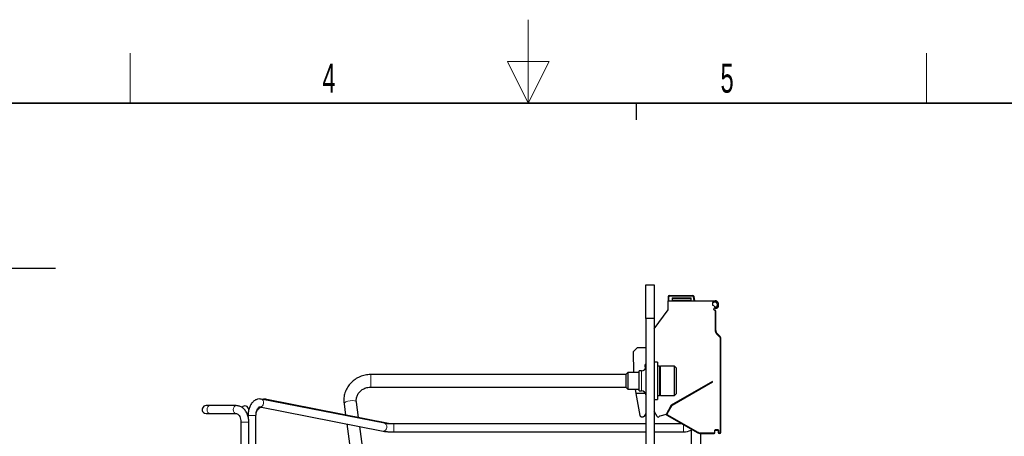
# Model space of a CAD drawing. Header units: millimetres. Extents: x 5 to 418, y 2 to 292.
# Tile 42 of 43: x 156 to 274, y 243 to 292. Entities that reach past the tile are written whole.
import ezdxf

# ---------------------------------------------------------------- set-up
doc = ezdxf.new("R2010")
doc.units = ezdxf.units.MM
doc.layers.add('SLD-0', color=7, linetype='Continuous')
doc.styles.add('SLDTEXTSTYLE0', font='TXT', dxfattribs={"width": 0.605})

# ---------------------------------------------------------------- blocks, each defined once
blk = doc.blocks.new('SW_NOTE_0_1')
at = {"layer": 'SLD-0', "color": 0}
blk.add_line((30.24, 0), (0, 0), dxfattribs=at)
at = {"layer": 'SLD-0', "color": 0, "attachment_point": 1, "style": 'SLDTEXTSTYLE0'}
for s, insert, char_height in [('M4 Erdung', (0.41, 9.81), 3.5), ('protective earth', (1.61, 4.14), 3.175)]:
    blk.add_mtext(s, dxfattribs=dict(at, insert=insert, char_height=char_height))

msp = doc.modelspace()

# ---------------------------------------------------------------- linework, layer by layer
at = {"color": 7, "linetype": 'Continuous', "lineweight": 25}
for p, q in [((231.1008, 256.6723), (231.1008, 260.6723)), ((231.1008, 260.6723), (232.1008, 260.6723)), ((232.1008, 260.6723), (232.1008, 256.6723)), ((233.7758, 259.2723), (233.7758, 258.7723)), ((233.7758, 258.7723), (239.4258, 258.7723)), ((233.7758, 257.6723), (233.7758, 258.7723)), ((233.9258, 259.4223), (236.7353, 259.4223)), ((234.2508, 259.1223), (236.5508, 259.1223)), ((234.2508, 259.1223), (234.2508, 258.7723)), ((236.5508, 258.7723), (236.5508, 259.1223)), ((236.9758, 258.7723), (236.883, 259.2983)), ((239.4258, 258.6223), (239.3123, 258.6223)), ((232.1008, 255.4087), (233.7758, 257.6723)), ((239.2256, 258.5721), (239.1008, 258.5721)), ((239.1008, 258.5721), (239.1008, 258.2584)), ((239.1008, 258.2584), (239.2464, 258.2054)), ((239.2608, 257.7315), (239.2608, 257.7912)), ((239.4258, 257.6014), (239.3265, 257.6375)), ((239.5008, 255.2225), (239.5008, 257.5741)), ((231.1008, 256.6723), (231.1008, 232.1723)), ((232.1008, 256.6723), (231.1008, 256.6723)), ((232.1008, 256.6723), (232.1008, 232.1723)), ((239.9543, 254.5618), (239.6472, 254.8689)), ((240.1008, 242.9654), (240.1008, 254.2083)), ((229.6093, 252.6809), (230.1008, 253.1723)), ((230.1008, 253.1723), (231.1008, 253.1723)), ((229.6531, 250.1723), (229.6093, 252.6809)), ((230.6008, 250.3673), (230.3258, 250.3673)), ((230.3258, 249.1723), (230.3258, 250.3673)), ((231.0059, 251.0674), (231.0284, 250.6082)), ((232.5008, 251.4223), (232.1008, 251.4223)), ((232.5008, 251.4223), (232.5008, 246.9223)), ((232.7508, 250.9223), (232.5008, 250.9223)), ((232.7508, 250.9223), (232.7508, 247.4223)), ((234.5508, 250.9223), (232.8508, 250.9223)), ((234.7508, 250.7223), (234.5508, 250.9223)), ((234.5508, 250.7078), (234.5508, 250.9223)), ((234.5508, 247.4223), (234.5508, 250.7078)), ((234.7508, 250.7223), (234.7508, 250.5324)), ((234.7508, 250.5324), (234.7508, 247.6223)), ((228.7508, 249.9223), (198.1298, 249.9223)), ((228.9655, 250.1723), (228.7508, 249.9575)), ((228.7508, 249.8613), (228.7508, 249.9575)), ((228.7508, 248.387), (228.7508, 249.8613)), ((230.3258, 250.1723), (228.9655, 250.1723)), ((228.9655, 250.1723), (228.9655, 250.0498)), ((228.9655, 250.0498), (228.9655, 248.1723)), ((230.3258, 247.9773), (230.3258, 249.1723)), ((198.1298, 248.4223), (228.7508, 248.4223)), ((228.7508, 248.387), (228.9655, 248.1723)), ((228.9655, 248.1723), (230.3258, 248.1723)), ((229.9458, 247.6723), (229.8576, 248.1723)), ((239.1008, 249.0973), (234.1591, 246.2442)), ((239.1008, 249.0107), (239.1008, 249.0973)), ((199.7689, 244.0767), (184.983, 246.9779)), ((200.4509, 244.0128), (185.6647, 246.9376)), ((231.0612, 247.6723), (229.9458, 247.6723)), ((230.4119, 245.0289), (229.9458, 247.6723)), ((230.3258, 247.9773), (230.6008, 247.9773)), ((232.1008, 246.9223), (232.5008, 246.9223)), ((232.5008, 247.4223), (232.7508, 247.4223)), ((232.8508, 247.4223), (234.5508, 247.4223)), ((234.5508, 247.4223), (234.7508, 247.6223)), ((178.8151, 246.1973), (178.3758, 246.1973)), ((181.9651, 246.1973), (178.8151, 246.1973)), ((183.4758, 245.6595), (183.4758, 245.7223)), ((184.8, 246.0457), (199.5859, 243.1445)), ((194.9079, 246.4233), (194.9072, 246.4296)), ((194.9079, 246.4233), (195.0958, 245.0721)), ((196.653, 244.7641), (196.3936, 246.6298)), ((234.1591, 246.2442), (233.5258, 245.1473)), ((234.1999, 246.2523), (233.596, 245.2064)), ((178.3758, 245.2473), (178.8151, 245.2473)), ((178.8151, 245.2473), (181.9651, 245.2473)), ((183.4008, 245.0223), (183.4008, 244.9018)), ((184.3508, 241.1223), (184.3508, 245.0223)), ((230.7041, 244.8223), (230.6581, 244.8223)), ((231.1008, 245.2594), (230.9206, 244.9473)), ((232.4598, 244.8973), (232.1008, 245.5192)), ((233.5258, 245.1473), (232.8022, 244.9534)), ((233.5258, 245.1315), (233.5082, 245.1426)), ((233.6326, 245.0698), (233.5258, 245.1315)), ((233.6326, 245.0698), (237.3347, 242.9324)), ((182.5508, 244.2223), (182.5508, 241.1223)), ((183.5008, 241.1223), (183.5008, 244.2223)), ((195.2454, 243.9962), (196.2595, 236.7032)), ((197.7452, 236.9098), (196.8023, 243.6907)), ((231.1008, 243.9973), (200.8758, 243.9973)), ((235.4902, 243.9973), (232.1008, 243.9973)), ((236.5358, 243.3937), (236.5358, 233.0223)), ((239.5008, 243.2654), (239.7008, 243.2654)), ((200.8758, 243.0473), (231.1008, 243.0473)), ((232.1008, 243.0473), (235.6258, 243.0473)), ((237.5847, 242.8654), (239.3008, 242.8654)), ((237.7158, 233.0223), (237.7158, 242.8654)), ((239.4008, 242.9654), (239.4008, 243.1654)), ((239.8008, 243.1654), (239.8008, 242.9654)), ((240.0008, 242.8654), (239.9008, 242.8654))]:
    msp.add_line(p, q, dxfattribs=at)
at = {"color": 7, "linetype": 'Continuous', "lineweight": 18}
for p, q in [((233.8758, 258.7723), (233.8758, 259.2723)), ((233.9258, 259.4223), (233.9258, 259.3223)), ((233.9258, 259.3223), (236.7353, 259.3223)), ((234.2508, 259.0473), (236.5508, 259.0473)), ((234.2508, 258.8473), (236.5508, 258.8473)), ((236.7353, 259.3223), (236.7353, 259.4223)), ((236.883, 259.2983), (236.7845, 259.281)), ((236.7845, 259.281), (236.8742, 258.7723)), ((239.4258, 257.6014), (239.4258, 255.2225)), ((239.5008, 255.2225), (239.4258, 255.2225)), ((239.6472, 254.8689), (239.5942, 254.8159)), ((239.5942, 254.8159), (239.9013, 254.5088)), ((239.9543, 254.5618), (239.9013, 254.5088)), ((240.0257, 254.2083), (240.0257, 242.9654)), ((240.1008, 254.2083), (240.0257, 254.2083)), ((230.6008, 249.1723), (230.6008, 250.3673)), ((232.8508, 250.9223), (232.8508, 250.7078)), ((232.8508, 250.7078), (232.8508, 247.4223)), ((198.1298, 249.9223), (198.1298, 248.4223)), ((230.6008, 247.9773), (230.6008, 249.1723)), ((234.274, 246.2239), (239.1008, 249.0107)), ((233.661, 245.1689), (234.2648, 246.2148)), ((234.1999, 246.2523), (234.2648, 246.2148)), ((234.2365, 246.2889), (234.274, 246.2239)), ((184.3508, 245.0223), (183.4008, 245.0223)), ((233.5633, 245.1964), (233.5258, 245.1315)), ((233.5633, 245.1964), (233.5863, 245.1832)), ((233.596, 245.2064), (233.661, 245.1689)), ((233.6326, 245.0698), (233.6701, 245.1347)), ((237.3722, 242.9973), (233.6701, 245.1347)), ((183.5008, 244.2223), (182.5508, 244.2223)), ((200.8758, 243.0473), (200.8758, 243.9973)), ((235.6258, 243.0473), (235.6258, 243.9191)), ((239.7008, 243.3404), (239.5008, 243.3404)), ((239.5008, 243.2654), (239.5008, 243.3404)), ((239.7008, 243.2654), (239.7008, 243.3404)), ((237.3347, 242.9324), (237.3722, 242.9973)), ((239.3008, 242.9404), (237.5847, 242.9404)), ((237.5847, 242.8654), (237.5847, 242.9404)), ((239.3008, 242.8654), (239.3008, 242.9404)), ((239.3258, 243.1654), (239.3258, 242.9654)), ((239.4008, 243.1654), (239.3258, 243.1654)), ((239.4008, 242.9654), (239.3258, 242.9654)), ((239.8008, 243.1654), (239.8758, 243.1654)), ((239.8008, 242.9654), (239.8758, 242.9654)), ((239.8758, 242.9654), (239.8758, 243.1654)), ((240.0008, 242.9404), (239.9008, 242.9404)), ((239.9008, 242.8654), (239.9008, 242.9404)), ((240.0008, 242.8654), (240.0008, 242.9404)), ((240.1008, 242.9654), (240.0258, 242.9654))]:
    msp.add_line(p, q, dxfattribs=at)
at = {"color": 7, "linetype": 'Continuous', "lineweight": 18, "flags": 128}
for points in [[(233.8758, 259.2723), (233.8562, 259.2723), (233.8375, 259.2723), (233.8202, 259.2723), (233.805, 259.2723), (233.7926, 259.2723), (233.7834, 259.2723), (233.7777, 259.2723), (233.7758, 259.2723)], [(184.8002, 246.0457), (184.8354, 246.0409), (184.9833, 246.0662), (185.1173, 246.1593), (185.2168, 246.3061), (185.2668, 246.4842), (185.2597, 246.6665), (185.1965, 246.8252), (185.0869, 246.9363), (184.9827, 246.978)], [(185.7234, 246.8326), (185.704, 246.8998), (185.6647, 246.9376)], [(194.9072, 246.4296), (194.9572, 246.5363), (195.1127, 246.6415), (195.3502, 246.7291), (195.6334, 246.786), (195.9192, 246.8033), (196.1642, 246.7785), (196.331, 246.7154), (196.3936, 246.6298)], [(178.8151, 246.1973), (178.6866, 246.1611), (178.5776, 246.0582), (178.5048, 245.9041), (178.4792, 245.7223), (178.5048, 245.5405), (178.5776, 245.3864)], [(181.965, 246.1973), (181.8366, 246.1611), (181.7276, 246.0582), (181.6548, 245.9041), (181.6292, 245.7223), (181.6548, 245.5405), (181.7276, 245.3864)], [(178.5776, 245.3864), (178.6866, 245.2835), (178.8151, 245.2473)], [(199.5859, 243.1445), (199.6213, 243.1397), (199.7692, 243.165), (199.9031, 243.2581), (200.0027, 243.4049), (200.0527, 243.5829), (200.0456, 243.7652), (199.9824, 243.924), (199.8728, 244.035), (199.7689, 244.0767)]]:
    msp.add_lwpolyline(points, dxfattribs=at)
at = {"color": 7, "linetype": 'Continuous', "lineweight": 25, "flags": 128}
msp.add_lwpolyline([(178.0399, 245.3864), (178.194, 245.2835), (178.3758, 245.2473)], dxfattribs=at)
at = {"color": 7, "linetype": 'Continuous', "lineweight": 25}
for centre, radius, start, end in [((233.9258, 259.2723), 0.15, 90, 179.999493), ((236.7353, 259.2723), 0.15, 10, 90), ((239.3123, 258.5223), 0.1, 90, 150.121414), ((239.4258, 258.0723), 0.7, 82.16252, 90), ((239.4258, 258.0723), 0.55, 82.16252, 90), ((239.7008, 258.5154), 0.55, 214.307651, 248.676314), ((239.3608, 257.7912), 0.1, 64.849337, 180), ((239.3608, 257.7315), 0.1, 180, 250), ((239.7008, 258.5154), 0.7, 244.849337, 253.177877), ((240.0008, 255.2225), 0.5, 180, 225), ((239.6008, 254.2083), 0.5, 0, 45), ((230.6008, 250.8673), 0.5, 270, 0), ((231.1058, 251.0723), 0.1, 92.878625, 182.80637), ((232.8508, 250.8223), 0.1, 90, 180), ((230.6008, 247.4773), 0.5, 0, 90), ((232.8508, 247.5223), 0.1, 180, 270), ((178.3758, 245.7223), 0.475, 90, 225), ((183.0258, 245.7223), 0.45, 0, 145.519312), ((234.2865, 246.2023), 0.1, 120, 150), ((232.5897, 244.9723), 0.15, 210, 326.918197), ((232.8411, 244.8085), 0.15, 105, 146.918197), ((233.6826, 245.1564), 0.1, 150, 240), ((235.6258, 245.0223), 1.975, 270, 297.436127), ((239.5008, 243.1654), 0.1, 90, 180), ((239.7008, 243.1654), 0.1, 0, 90), ((237.5847, 243.3654), 0.5, 240, 270), ((239.3008, 242.9654), 0.1, 270, 0), ((239.9008, 242.9654), 0.1, 180, 270), ((240.0008, 242.9654), 0.1, 270, 0)]:
    msp.add_arc(centre, radius, start, end, dxfattribs=at)
at = {"color": 7, "linetype": 'Continuous', "lineweight": 18}
for centre, radius, start, end in [((233.9258, 259.2723), 0.05, 90, 180), ((181.9715, 245.5307), 0.2834, 210.611534, 269.795534)]:
    msp.add_arc(centre, radius, start, end, dxfattribs=at)
for points, knots in [([(236.7353, 259.3223), (236.7411, 259.3217), (236.7528, 259.3206), (236.7679, 259.3113), (236.7799, 259.298), (236.783, 259.2867), (236.7845, 259.281)], [0, 0, 0, 0, 0.24842238, 0.49980578, 0.74845087, 1, 1, 1, 1]), ([(233.6701, 245.1347), (233.6675, 245.1367), (233.6621, 245.1406), (233.6586, 245.1483), (233.6574, 245.1547), (233.6575, 245.1613), (233.6596, 245.1658), (233.661, 245.1689)], [0, 0, 0, 0, 0.24917275, 0.49899077, 0.62411628, 0.74605916, 1, 1, 1, 1]), ([(239.5008, 243.3404), (239.4787, 243.338), (239.4449, 243.3344), (239.4041, 243.3127), (239.3763, 243.2902), (239.3536, 243.2623), (239.3318, 243.2215), (239.3281, 243.1874), (239.3258, 243.1654)], [0, 0, 0, 0, 0.23944144, 0.36821878, 0.49999865, 0.62877799, 0.76055856, 1, 1, 1, 1]), ([(239.8758, 243.1654), (239.8734, 243.1874), (239.8698, 243.2212), (239.848, 243.262), (239.8256, 243.2898), (239.7976, 243.3125), (239.7569, 243.3344), (239.7228, 243.338), (239.7008, 243.3404)], [0, 0, 0, 0, 0.239441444, 0.368218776, 0.49999865, 0.628777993, 0.760558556, 1, 1, 1, 1]), ([(239.3258, 242.9654), (239.3254, 242.9621), (239.3247, 242.9556), (239.3197, 242.9487), (239.3148, 242.9445), (239.309, 242.9412), (239.3041, 242.9407), (239.3008, 242.9404)], [0, 0, 0, 0, 0.24917295, 0.49899076, 0.62411614, 0.74605895, 1, 1, 1, 1]), ([(239.9008, 242.9404), (239.8975, 242.9408), (239.8909, 242.9415), (239.884, 242.9464), (239.8798, 242.9513), (239.8766, 242.9571), (239.8761, 242.9621), (239.8758, 242.9654)], [0, 0, 0, 0, 0.24917275, 0.49899077, 0.62411628, 0.74605916, 1, 1, 1, 1]), ([(240.0258, 242.9654), (240.0254, 242.9621), (240.0247, 242.9556), (240.0197, 242.9487), (240.0148, 242.9445), (240.009, 242.9412), (240.0041, 242.9407), (240.0008, 242.9404)], [0, 0, 0, 0, 0.24917295, 0.49899076, 0.62411614, 0.74605895, 1, 1, 1, 1])]:
    msp.add_open_spline(points, degree=3, knots=knots, dxfattribs=at)
at = {"color": 7, "linetype": 'Continuous', "lineweight": 25}
for points, knots in [([(239.5212, 258.7658), (239.5486, 258.7591), (239.6034, 258.7458), (239.6794, 258.6865), (239.7352, 258.6049), (239.77, 258.5086), (239.7938, 258.3977), (239.8021, 258.2646), (239.7896, 258.1288), (239.7557, 258.0116), (239.706, 257.9271), (239.6379, 257.8716), (239.5676, 257.8457), (239.5203, 257.8483), (239.4989, 257.8494)], [0, 0, 0, 0, 0.06961435, 0.13911632, 0.23427332, 0.31258088, 0.39287259, 0.51635616, 0.64350516, 0.73092301, 0.81889064, 0.88287218, 0.94689204, 1, 1, 1, 1]), ([(239.5008, 258.6172), (239.5128, 258.614), (239.538, 258.6075), (239.5815, 258.5685), (239.6372, 258.4585), (239.6537, 258.3096), (239.6422, 258.1626), (239.6203, 258.0798), (239.5915, 258.03), (239.5693, 258.0088), (239.5494, 257.9996), (239.5336, 257.9967), (239.517, 257.9976), (239.5063, 258.0012), (239.5008, 258.003)], [0, 0, 0, 0, 0.04897837, 0.1025856, 0.22635276, 0.53208182, 0.6848467, 0.81487304, 0.86899473, 0.91293335, 0.93445871, 0.95531824, 0.97677639, 1, 1, 1, 1]), ([(239.5008, 257.5741), (239.5005, 257.5742), (239.4999, 257.5744), (239.4955, 257.576), (239.4885, 257.5786), (239.4766, 257.5829), (239.4612, 257.5887), (239.4429, 257.5952), (239.4317, 257.5992), (239.4258, 257.6014)], [0, 0, 0, 0, 0.11811596, 0.23984082, 0.36570747, 0.496198, 0.70721249, 0.8434553, 1, 1, 1, 1]), ([(198.1298, 249.9223), (198.0033, 249.9181), (197.6604, 249.9067), (197.1098, 249.7869), (196.511, 249.5359), (195.9761, 249.1739), (195.5279, 248.7178), (195.184, 248.1857), (194.9612, 247.6003), (194.8598, 247.0027), (194.8924, 246.61), (194.9079, 246.4233)], [0, 0, 0, 0, 0.069083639, 0.187323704, 0.305759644, 0.424120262, 0.542247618, 0.65999261, 0.777256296, 0.894031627, 1, 1, 1, 1]), ([(196.3936, 246.6298), (196.3875, 246.6906), (196.3672, 246.8941), (196.4187, 247.2439), (196.603, 247.6473), (196.9029, 247.9926), (197.2925, 248.2489), (197.7147, 248.3978), (198.0014, 248.4147), (198.1298, 248.4223)], [0, 0, 0, 0, 0.0693915, 0.23261869, 0.3960537, 0.55742887, 0.71619342, 0.87286876, 1, 1, 1, 1]), ([(184.983, 246.9779), (184.8976, 246.9883), (184.6924, 247.0131), (184.3701, 246.9315), (184.0564, 246.7371), (183.7926, 246.4456), (183.584, 246.0641), (183.4474, 245.6143), (183.4034, 245.2533), (183.4012, 245.0579), (183.4008, 245.0223)], [0, 0, 0, 0, 0.09784453, 0.23507917, 0.37037345, 0.51116542, 0.66129643, 0.81745807, 0.96676871, 1, 1, 1, 1]), ([(185.6647, 246.9376), (185.5688, 246.9543), (185.393, 246.9851), (185.2166, 246.9595), (185.1364, 246.9478)], [0, 0, 0, 0, 0.54530921, 1, 1, 1, 1]), ([(183.5008, 244.2223), (183.4977, 244.3154), (183.4892, 244.5786), (183.3961, 245.0032), (183.1937, 245.4552), (182.9088, 245.8158), (182.5685, 246.0624), (182.2467, 246.1813), (182.0425, 246.1929), (181.9651, 246.1973)], [0, 0, 0, 0, 0.09299597, 0.2626929, 0.43443726, 0.60794562, 0.76100927, 0.90946128, 1, 1, 1, 1]), ([(184.3508, 245.0223), (184.3525, 245.0837), (184.3575, 245.2663), (184.4149, 245.556), (184.5313, 245.8318), (184.6684, 246.0004), (184.7651, 246.0516), (184.7879, 246.0478), (184.8, 246.0457)], [0, 0, 0, 0, 0.09206542, 0.2736525, 0.45203928, 0.62530787, 0.79947631, 1, 1, 1, 1]), ([(184.3807, 245.3197), (184.3992, 245.3905), (184.4483, 245.579), (184.6499, 245.8159), (184.8501, 245.9785), (184.9765, 246.0043), (184.9933, 246.0078)], [0, 0, 0, 0, 0.21765416, 0.57953334, 0.94393661, 1, 1, 1, 1]), ([(181.9651, 245.2473), (181.9848, 245.246), (182.0461, 245.2422), (182.1639, 245.1912), (182.3315, 245.0261), (182.472, 244.7574), (182.5423, 244.4676), (182.5486, 244.2851), (182.5508, 244.2223)], [0, 0, 0, 0, 0.09632628, 0.30026764, 0.49007095, 0.69327091, 0.89449273, 1, 1, 1, 1]), ([(230.6581, 244.8223), (230.6334, 244.8244), (230.5811, 244.829), (230.5058, 244.8678), (230.4538, 244.9227), (230.4236, 244.9796), (230.4158, 245.0122), (230.4119, 245.0289)], [0, 0, 0, 0, 0.21185479, 0.44886919, 0.7110968, 0.85234842, 1, 1, 1, 1]), ([(230.9206, 244.9473), (230.9072, 244.9279), (230.881, 244.89), (230.8254, 244.8508), (230.7656, 244.8266), (230.7242, 244.8237), (230.7041, 244.8223)], [0, 0, 0, 0, 0.26946012, 0.5258976, 0.7693827, 1, 1, 1, 1]), ([(200.8758, 243.9973), (200.8032, 243.9978), (200.5918, 243.9992), (200.2561, 244.0151), (199.9505, 244.0449), (199.8198, 244.0678), (199.7689, 244.0767)], [0, 0, 0, 0, 0.16608995, 0.48415319, 0.79868763, 1, 1, 1, 1]), ([(199.5859, 243.1445), (199.6426, 243.1344), (199.8141, 243.1038), (200.1579, 243.0692), (200.5508, 243.0496), (200.7915, 243.0479), (200.8758, 243.0473)], [0, 0, 0, 0, 0.16743914, 0.50653362, 0.82738171, 1, 1, 1, 1])]:
    msp.add_open_spline(points, degree=3, knots=knots, dxfattribs=at)
at = {"color": 7, "linetype": 'Continuous', "lineweight": 18}
for points in [[(239.4258, 255.2225), (239.4336, 255.1464), (239.4493, 254.9941), (239.5459, 254.8753), (239.5942, 254.8159)], [(239.9013, 254.5088), (239.937, 254.4649), (240.0083, 254.3771), (240.0199, 254.2646), (240.0257, 254.2083)], [(234.2648, 246.2148), (234.266, 246.2166), (234.2685, 246.2202), (234.2721, 246.2227), (234.274, 246.2239)], [(237.5847, 242.9404), (237.5474, 242.9428), (237.4728, 242.9475), (237.4057, 242.9807), (237.3722, 242.9973)]]:
    msp.add_open_spline(points, degree=3, dxfattribs=at)
at = {"layer": 'SLD-0', "color": 7, "linetype": 'Continuous', "lineweight": 18}
for p, q in [((217, 292.5), (217, 282.5)), ((219.5, 287.5), (214.5, 287.5)), ((214.5, 287.5), (217, 282.5)), ((217, 282.5), (219.5, 287.5))]:
    msp.add_line(p, q, dxfattribs=at)
at = {"layer": 'SLD-0', "lineweight": 18}
for p, q in [((169.25, 282.5), (169.25, 288.5)), ((264.75, 282.5), (264.75, 288.5))]:
    msp.add_line(p, q, dxfattribs=at)
at = {"layer": 'SLD-0', "lineweight": 35}
msp.add_line((408, 282.5), (26, 282.5), dxfattribs=at)
at = {"layer": 'SLD-0'}
msp.add_line((230, 280.5), (230, 282.5), dxfattribs=at)
msp.add_line((230, 280.5), (230, 282.5), dxfattribs=at)

# ---------------------------------------------------------------- block references
msp.add_blockref('SW_NOTE_0_1', (130.0781, 262.6596), dxfattribs=at)

# ---------------------------------------------------------------- texts
at = {"layer": 'SLD-0', "char_height": 3.5, "attachment_point": 2, "style": 'SLDTEXTSTYLE0'}
for s, insert in [('4', (193.1027, 287.243)), ('5', (240.8527, 287.243))]:
    msp.add_mtext(s, dxfattribs=dict(at, insert=insert))

doc.saveas('drawing.dxf')
